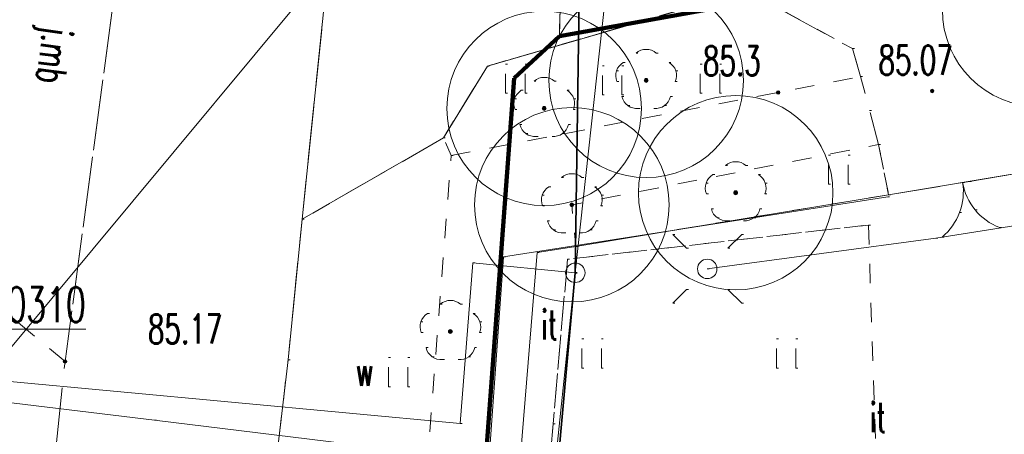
# Model space of a CAD drawing. Extents: x -134780 to 5540120, y 74663 to 5964901.
# Tile 18 of 76: x 5539534 to 5539559, y 5961362 to 5961373. Entities that reach past the tile are written whole.
import ezdxf
from ezdxf.lldxf.tags import DXFTag

# ---------------------------------------------------------------- set-up
doc = ezdxf.new("R2010")
doc.units = 0
doc.header["$MEASUREMENT"] = 0
doc.set_wipeout_variables(frame=1)
doc.linetypes.add('L_0_03', pattern=[1, 0.5, -0.5])
doc.linetypes.add('L_0_06', pattern=[2, 1.5, -0.5])
for name, color, linetype, lineweight in [('0_Nr_Pióra__7', 7, 'Continuous', 13), ('ARCH MAPA RUSINOWO_Nr_Pióra__60', 230, 'Continuous', 211), ('Arch opisy_Nr_Pióra__80', 3, 'Continuous', 211), ('brama_Nr_Pióra__7', 7, 'Continuous', 13), ('drzewo_lisciaste_Nr_Pióra__7', 7, 'Continuous', 13), ('inny_obiekt_zagospodarowania_terenu_Atr17_Nr_Pióra__7', 7, 'Continuous', 13), ('inny_obiekt_zagospodarowania_terenu_Nr_Pióra__7', 7, 'Continuous', 13), ('jezdnia_Atr17_Nr_Pióra__7', 7, 'Continuous', 13), ('jezdnia_Nr_Pióra__7', 7, 'Continuous', 13), ('kraweznik_Nr_Pióra__7', 7, 'Continuous', 13), ('latarnia_Nr_Pióra__7', 7, 'Continuous', 13), ('mapa', 7, 'Continuous', 13), ('ogr_Nr_Pióra__7', 7, 'Continuous', 13), ('ogrodzenie_trwale_Nr_Pióra__7', 7, 'Continuous', 13), ('pikieta_naturalna_Atr2_Nr_Pióra__7', 7, 'Continuous', 13), ('pikieta_naturalna_Nr_Pióra__7', 7, 'Continuous', 13), ('pikieta_sztuczna_Atr2_Nr_Pióra__7', 7, 'Continuous', 13), ('pikieta_sztuczna_Nr_Pióra__7', 7, 'Continuous', 13), ('przepust_Nr_Pióra__7', 7, 'Continuous', 13), ('przewod_elektroenergetyczny_podziemny_Nr_Pióra__7', 7, 'Continuous', 13), ('przewod_telekomunikacyjny_napowietrzny_Nr_Pióra__30', 134, 'Continuous', 35), ('przewod_telekomunikacyjny_podziemny_Nr_Pióra__7', 7, 'Continuous', 13), ('przewod_wodociagowy_Nr_Pióra__7', 7, 'Continuous', 13), ('slup_przewodow_napowietrznych_Nr_Pióra__7', 7, 'Continuous', 13), ('Szczegolowa_osnowa_geodezyjna_pozioma_Atr103_Nr_Pióra__7', 7, 'Continuous', 13), ('trawnik_Nr_Pióra__7', 7, 'Continuous', 13), ('zasuwa_lub_zawor_Atr17_Nr_Pióra__7', 7, 'Continuous', 13), ('zasuwa_lub_zawor_Nr_Pióra__7', 7, 'Continuous', 13)]:
    doc.layers.add(name, color=color, linetype=linetype, lineweight=lineweight)
for name, color, linetype, lineweight, true_color in [('218_kontur_uzytku_gruntowego_Nr_Pióra__3', 7, 'Continuous', 18, 0xff6600), ('219_dzialka_ewidencyjna_Nr_Pióra__96', 7, 'Continuous', 13, 0x00d59f), ('Arch zieleń_Nr_Pióra__4', 7, 'Continuous', 9, 0x029e21)]:
    doc.layers.add(name, color=color, linetype=linetype, lineweight=lineweight, true_color=true_color)
doc.styles.add('GENERATED_STYLE_7', font='Simplex.shx', dxfattribs={"bigfont": 'BIGFONT.SHX'})
tags = doc.linetypes.add('DASH', pattern=[15, 10, -5]).pattern_tags.tags
tags[6:7] = [DXFTag(74, 4), DXFTag(75, 0), DXFTag(340, '0'), DXFTag(46, 0.0), DXFTag(50, 0.0), DXFTag(44, 0.0), DXFTag(45, 0.0)]
tags[4:5] = [DXFTag(74, 4), DXFTag(75, 0), DXFTag(340, '0'), DXFTag(46, 0.0), DXFTag(50, 0.0), DXFTag(44, 0.0), DXFTag(45, 0.0)]
doc.linetypes.add('L_0_15_SHX', pattern='A,0,[2,Rusinowo ZAGOSPODAROWANIE1.Shx,S=7.5,R=0,X=0,Y=0],-7.5,0', length=7.5)
doc.linetypes.add('L_0_B0_SHX', pattern='A,0,[3,Rusinowo ZAGOSPODAROWANIE1.Shx,S=15,R=0,X=0,Y=0],-15,0', length=15)

# ---------------------------------------------------------------- blocks, each defined once
blk = doc.blocks.new('mapa')
at = {"layer": 'drzewo_lisciaste_Nr_Pióra__7', "linetype": 'Continuous'}
for points in [[(5539550.11, 5961371.34, 1), (5539550.11, 5961371.44, 1)], [(5539547.49, 5961370.62, 1), (5539547.49, 5961370.72, 1)], [(5539552.41, 5961368.45, 1), (5539552.41, 5961368.55, 1)], [(5539548.2, 5961368.14, 1), (5539548.2, 5961368.24, 1)], [(5539545.08, 5961364.88, 1), (5539545.08, 5961364.98, 1)]]:
    blk.add_hatch(color=252, dxfattribs=at).paths.add_polyline_path(points, flags=0)
at = {"layer": 'pikieta_naturalna_Nr_Pióra__7', "linetype": 'Continuous'}
blk.add_hatch(color=252, dxfattribs=at).paths.add_polyline_path([(5539553.5, 5961371.035, 1), (5539553.5, 5961371.125, 1)], flags=0)
at = {"layer": 'pikieta_sztuczna_Nr_Pióra__7', "linetype": 'Continuous'}
for points in [[(5539557.46, 5961371.075, 1), (5539557.46, 5961371.165, 1)], [(5539535.18, 5961364.115, 1), (5539535.18, 5961364.205, 1)]]:
    blk.add_hatch(color=252, dxfattribs=at).paths.add_polyline_path(points, flags=0)
at = {"layer": '0_Nr_Pióra__7', "color": 252, "linetype": 'Continuous'}
for p, q in [((5539550.11, 5961372.19), (5539550.16, 5961372.19)), ((5539555.41, 5961372.21), (5539555.46, 5961372.21)), ((5539549.849, 5961372.093), (5539549.899, 5961372.093)), ((5539550.371, 5961372.093), (5539550.421, 5961372.093)), ((5539546.03, 5961371.76), (5539546.08, 5961371.76)), ((5539546.499, 5961371.809), (5539546.549, 5961371.809)), ((5539546.999, 5961371.809), (5539547.049, 5961371.809)), ((5539548.984, 5961371.768), (5539549.034, 5961371.768)), ((5539549.484, 5961371.768), (5539549.534, 5961371.768)), ((5539549.522, 5961371.856), (5539549.572, 5961371.856)), ((5539550.698, 5961371.856), (5539550.748, 5961371.856)), ((5539551.499, 5961371.809), (5539551.549, 5961371.809)), ((5539551.999, 5961371.809), (5539552.049, 5961371.809)), ((5539547.49, 5961371.47), (5539547.54, 5961371.47)), ((5539549.35, 5961371.638), (5539549.4, 5961371.638)), ((5539550.11, 5961371.39), (5539550.16, 5961371.39)), ((5539550.87, 5961371.638), (5539550.92, 5961371.638)), ((5539555.62, 5961371.49), (5539555.67, 5961371.49)), ((5539546.902, 5961371.136), (5539546.952, 5961371.136)), ((5539547.229, 5961371.373), (5539547.279, 5961371.373)), ((5539547.751, 5961371.373), (5539547.801, 5961371.373)), ((5539548.078, 5961371.136), (5539548.128, 5961371.136)), ((5539549.361, 5961371.361), (5539549.411, 5961371.361)), ((5539550.859, 5961371.361), (5539550.909, 5961371.361)), ((5539546.499, 5961371.059), (5539546.549, 5961371.059)), ((5539546.73, 5961370.918), (5539546.78, 5961370.918)), ((5539546.999, 5961371.059), (5539547.049, 5961371.059)), ((5539548.25, 5961370.918), (5539548.3, 5961370.918)), ((5539548.984, 5961371.018), (5539549.034, 5961371.018)), ((5539549.484, 5961371.018), (5539549.534, 5961371.018)), ((5539549.486, 5961370.975), (5539549.536, 5961370.975)), ((5539550.734, 5961370.975), (5539550.784, 5961370.975)), ((5539551.499, 5961371.059), (5539551.549, 5961371.059)), ((5539551.999, 5961371.059), (5539552.049, 5961371.059)), ((5539553.5, 5961371.08), (5539553.55, 5961371.08)), ((5539557.46, 5961371.12), (5539557.51, 5961371.12)), ((5539546.741, 5961370.641), (5539546.791, 5961370.641)), ((5539547.49, 5961370.67), (5539547.54, 5961370.67)), ((5539548.239, 5961370.641), (5539548.289, 5961370.641)), ((5539549.64, 5961370.742), (5539549.69, 5961370.742)), ((5539549.909, 5961370.667), (5539549.959, 5961370.667)), ((5539550.311, 5961370.667), (5539550.361, 5961370.667)), ((5539550.58, 5961370.742), (5539550.63, 5961370.742)), ((5539555.85, 5961370.62), (5539555.9, 5961370.62)), ((5539546.866, 5961370.255), (5539546.916, 5961370.255)), ((5539548.114, 5961370.255), (5539548.164, 5961370.255)), ((5539544.9, 5961369.91), (5539544.95, 5961369.91)), ((5539547.02, 5961370.022), (5539547.07, 5961370.022)), ((5539547.289, 5961369.947), (5539547.339, 5961369.947)), ((5539547.691, 5961369.947), (5539547.741, 5961369.947)), ((5539547.96, 5961370.022), (5539548.01, 5961370.022)), ((5539556.08, 5961369.74), (5539556.13, 5961369.74)), ((5539545.1, 5961369.46), (5539545.15, 5961369.46)), ((5539554.799, 5961369.469), (5539554.849, 5961369.469)), ((5539555.299, 5961369.469), (5539555.349, 5961369.469)), ((5539552.149, 5961369.203), (5539552.199, 5961369.203)), ((5539552.41, 5961369.3), (5539552.46, 5961369.3)), ((5539552.671, 5961369.203), (5539552.721, 5961369.203)), ((5539547.939, 5961368.893), (5539547.989, 5961368.893)), ((5539548.2, 5961368.99), (5539548.25, 5961368.99)), ((5539548.461, 5961368.893), (5539548.511, 5961368.893)), ((5539551.822, 5961368.966), (5539551.872, 5961368.966)), ((5539552.998, 5961368.966), (5539553.048, 5961368.966)), ((5539547.612, 5961368.656), (5539547.662, 5961368.656)), ((5539548.788, 5961368.656), (5539548.838, 5961368.656)), ((5539551.65, 5961368.748), (5539551.7, 5961368.748)), ((5539553.17, 5961368.748), (5539553.22, 5961368.748)), ((5539554.799, 5961368.719), (5539554.849, 5961368.719)), ((5539555.299, 5961368.719), (5539555.349, 5961368.719)), ((5539558.24, 5961368.765), (5539558.29, 5961368.765)), ((5539558.42, 5961368.79), (5539558.47, 5961368.79)), ((5539547.44, 5961368.438), (5539547.49, 5961368.438)), ((5539548.96, 5961368.438), (5539549.01, 5961368.438)), ((5539551.661, 5961368.471), (5539551.711, 5961368.471)), ((5539552.41, 5961368.5), (5539552.46, 5961368.5)), ((5539553.159, 5961368.471), (5539553.209, 5961368.471)), ((5539556.316, 5961368.396), (5539556.366, 5961368.396)), ((5539556.34, 5961368.45), (5539556.39, 5961368.45)), ((5539547.451, 5961368.161), (5539547.501, 5961368.161)), ((5539548.2, 5961368.19), (5539548.25, 5961368.19)), ((5539548.949, 5961368.161), (5539548.999, 5961368.161)), ((5539551.786, 5961368.085), (5539551.836, 5961368.085)), ((5539551.94, 5961367.852), (5539551.99, 5961367.852)), ((5539552.88, 5961367.852), (5539552.93, 5961367.852)), ((5539553.034, 5961368.085), (5539553.084, 5961368.085)), ((5539558.164, 5961367.992), (5539558.214, 5961367.992)), ((5539558.561, 5961368.058), (5539558.611, 5961368.058)), ((5539541.27, 5961367.82), (5539541.32, 5961367.82)), ((5539547.576, 5961367.775), (5539547.626, 5961367.775)), ((5539548.824, 5961367.775), (5539548.874, 5961367.775)), ((5539552.209, 5961367.777), (5539552.259, 5961367.777)), ((5539552.611, 5961367.777), (5539552.661, 5961367.777)), ((5539555.82, 5961367.67), (5539555.87, 5961367.67)), ((5539559.192, 5961367.606), (5539559.242, 5961367.606)), ((5539547.73, 5961367.542), (5539547.78, 5961367.542)), ((5539547.999, 5961367.467), (5539548.049, 5961367.467)), ((5539548.401, 5961367.467), (5539548.451, 5961367.467)), ((5539548.67, 5961367.542), (5539548.72, 5961367.542)), ((5539550.797, 5961367.424), (5539550.847, 5961367.424)), ((5539552.564, 5961367.424), (5539552.614, 5961367.424)), ((5539557.713, 5961367.361), (5539557.763, 5961367.361)), ((5539548.3, 5961367.12), (5539548.35, 5961367.12)), ((5539557.55, 5961367.33), (5539557.6, 5961367.33)), ((5539546.446, 5961366.851), (5539546.496, 5961366.851)), ((5539547.31, 5961366.96), (5539547.36, 5961366.96)), ((5539551.15, 5961367.071), (5539551.2, 5961367.071)), ((5539552.211, 5961367.071), (5539552.261, 5961367.071)), ((5539545.66, 5961366.7), (5539545.71, 5961366.7)), ((5539548.09, 5961366.79), (5539548.14, 5961366.79)), ((5539548.29, 5961366.44), (5539548.34, 5961366.44)), ((5539551.68, 5961366.54), (5539551.73, 5961366.54)), ((5539551.68, 5961366.54), (5539551.73, 5961366.54)), ((5539551.68, 5961366.54), (5539551.73, 5961366.54)), ((5539551.15, 5961366.01), (5539551.2, 5961366.01)), ((5539552.211, 5961366.01), (5539552.261, 5961366.01)), ((5539544.819, 5961365.633), (5539544.869, 5961365.633)), ((5539545.08, 5961365.73), (5539545.13, 5961365.73)), ((5539545.341, 5961365.633), (5539545.391, 5961365.633)), ((5539550.797, 5961365.657), (5539550.847, 5961365.657)), ((5539552.564, 5961365.657), (5539552.614, 5961365.657)), ((5539544.492, 5961365.396), (5539544.542, 5961365.396)), ((5539545.668, 5961365.396), (5539545.718, 5961365.396)), ((5539544.32, 5961365.178), (5539544.37, 5961365.178)), ((5539545.84, 5961365.178), (5539545.89, 5961365.178)), ((5539544.331, 5961364.901), (5539544.381, 5961364.901)), ((5539545.08, 5961364.93), (5539545.13, 5961364.93)), ((5539545.829, 5961364.901), (5539545.879, 5961364.901)), ((5539548.459, 5961364.739), (5539548.509, 5961364.739)), ((5539548.959, 5961364.739), (5539549.009, 5961364.739)), ((5539553.459, 5961364.739), (5539553.509, 5961364.739)), ((5539553.959, 5961364.739), (5539554.009, 5961364.739)), ((5539544.456, 5961364.515), (5539544.506, 5961364.515)), ((5539545.704, 5961364.515), (5539545.754, 5961364.515)), ((5539535.18, 5961364.16), (5539535.23, 5961364.16)), ((5539535.18, 5961364.16), (5539535.23, 5961364.16)), ((5539540.91, 5961364.2), (5539540.96, 5961364.2)), ((5539543.489, 5961364.259), (5539543.539, 5961364.259)), ((5539543.989, 5961364.259), (5539544.039, 5961364.259)), ((5539544.61, 5961364.282), (5539544.66, 5961364.282)), ((5539544.879, 5961364.207), (5539544.929, 5961364.207)), ((5539545.281, 5961364.207), (5539545.331, 5961364.207)), ((5539545.55, 5961364.282), (5539545.6, 5961364.282)), ((5539548.459, 5961363.989), (5539548.509, 5961363.989)), ((5539548.959, 5961363.989), (5539549.009, 5961363.989)), ((5539553.459, 5961363.989), (5539553.509, 5961363.989)), ((5539553.959, 5961363.989), (5539554.009, 5961363.989)), ((5539543.489, 5961363.509), (5539543.539, 5961363.509)), ((5539543.989, 5961363.509), (5539544.039, 5961363.509)), ((5539537.48, 5961362.65), (5539537.53, 5961362.65)), ((5539545.33, 5961362.56), (5539545.38, 5961362.56)), ((5539547.72, 5961362.55), (5539547.77, 5961362.55))]:
    blk.add_line(p, q, dxfattribs=at)
at = {"layer": '218_kontur_uzytku_gruntowego_Nr_Pióra__3', "color": 252, "linetype": 'L_0_03', "flags": 128}
for points in [[(5539547.88, 5961372.53), (5539548.23, 5961387.22)], [(5539548.23, 5961387.22), (5539547.88, 5961372.53)], [(5539577.42, 5961377.86), (5539547.88, 5961372.53)], [(5539547.88, 5961372.53), (5539577.42, 5961377.86)], [(5539546.72, 5961371.45), (5539547.88, 5961372.53)], [(5539547.88, 5961372.53), (5539546.72, 5961371.45)], [(5539542.34, 5961312.72), (5539546.72, 5961371.45)], [(5539546.72, 5961371.45), (5539542.34, 5961312.72)]]:
    blk.add_lwpolyline(points, dxfattribs=at)
at = {"layer": '219_dzialka_ewidencyjna_Nr_Pióra__96', "color": 252, "linetype": 'Continuous', "flags": 128}
for points in [[(5539548.23, 5961387.22), (5539547.88, 5961372.53)], [(5539547.88, 5961372.53), (5539577.42, 5961377.86)], [(5539546.72, 5961371.45), (5539547.88, 5961372.53)], [(5539546.72, 5961371.45), (5539542.34, 5961312.72)]]:
    blk.add_lwpolyline(points, dxfattribs=at)
at = {"layer": 'ARCH MAPA RUSINOWO_Nr_Pióra__60', "linetype": 'Continuous', "lineweight": 20, "flags": 128}
for points in [[(5539639.57, 5961398.458), (5539548.23, 5961387.22), (5539547.88, 5961372.53)], [(5539547.88, 5961372.53), (5539639.57, 5961389.074)], [(5539546.72, 5961371.45), (5539547.88, 5961372.53)], [(5539540.938, 5961293.994), (5539546.72, 5961371.45)]]:
    blk.add_lwpolyline(points, dxfattribs=at)
at = {"layer": 'Arch opisy_Nr_Pióra__80', "linetype": 'DASH', "ltscale": 0.2}
for p, q in [((5539577.42, 5961377.86), (5539547.88, 5961372.53)), ((5539547.88, 5961372.53), (5539546.72, 5961371.45)), ((5539546.72, 5961371.45), (5539545.166, 5961350.615))]:
    blk.add_line(p, q, dxfattribs=at)
at = {"layer": 'Arch zieleń_Nr_Pióra__4', "color": 252, "linetype": 'Continuous'}
for centre in [(5539560.22, 5961373.21), (5539550.11, 5961371.39), (5539547.49, 5961370.67), (5539552.41, 5961368.5), (5539548.2, 5961368.19)]:
    blk.add_circle(centre, 2.5, dxfattribs=at)
at = {"layer": 'brama_Nr_Pióra__7', "color": 252, "linetype": 'Continuous'}
blk.add_line((5539560.14, 5961369.08), (5539556.34, 5961368.45), dxfattribs=at)
for centre, start, end in [((5539556.76, 5961368.52), 309.3916, 9.41), ((5539556.76, 5961368.52), 309.413, 9.413), ((5539559.72, 5961369.01), 189.41, 249.4284), ((5539559.72, 5961369.01), 189.413, 249.413)]:
    blk.add_arc(centre, 1.5, start, end, dxfattribs=at)
at = {"layer": 'drzewo_lisciaste_Nr_Pióra__7', "color": 252, "linetype": 'Continuous'}
for centre in [(5539550.11, 5961371.39), (5539547.49, 5961370.67), (5539552.41, 5961368.5), (5539548.2, 5961368.19), (5539545.08, 5961364.93)]:
    blk.add_circle(centre, 0.05, dxfattribs=at)
for centre, start, end in [((5539550.11, 5961371.79), 49.272, 130.728), ((5539549.73, 5961371.514), 121.308, 202.548), ((5539550.49, 5961371.514), 337.452, 58.692), ((5539547.49, 5961371.07), 49.272, 130.728), ((5539547.11, 5961370.794), 121.308, 202.548), ((5539547.87, 5961370.794), 337.452, 58.692), ((5539549.875, 5961371.066), 193.221, 274.871), ((5539550.345, 5961371.066), 265.129, 346.779), ((5539547.255, 5961370.346), 193.221, 274.871), ((5539547.725, 5961370.346), 265.129, 346.779), ((5539552.41, 5961368.9), 49.272, 130.728), ((5539548.2, 5961368.59), 49.272, 130.728), ((5539552.03, 5961368.624), 121.308, 202.548), ((5539552.79, 5961368.624), 337.452, 58.692), ((5539547.82, 5961368.314), 121.308, 202.548), ((5539548.58, 5961368.314), 337.452, 58.692), ((5539552.175, 5961368.176), 193.221, 274.871), ((5539552.645, 5961368.176), 265.129, 346.779), ((5539547.965, 5961367.866), 193.221, 274.871), ((5539548.435, 5961367.866), 265.129, 346.779), ((5539545.08, 5961365.33), 49.272, 130.728), ((5539544.7, 5961365.054), 121.308, 202.548), ((5539545.46, 5961365.054), 337.452, 58.692), ((5539544.845, 5961364.606), 193.221, 274.871), ((5539545.315, 5961364.606), 265.129, 346.779)]:
    blk.add_arc(centre, 0.4, start, end, dxfattribs=at)
at = {"layer": 'inny_obiekt_zagospodarowania_terenu_Nr_Pióra__7', "color": 252, "linetype": 'L_0_03', "flags": 128}
for points in [[(5539555.82, 5961367.67), (5539556.31, 5961352.74), (5539546.86, 5961352.39)], [(5539546.86, 5961352.39), (5539547.72, 5961362.55), (5539548.09, 5961366.79), (5539555.82, 5961367.67)]]:
    blk.add_lwpolyline(points, dxfattribs=at)
at = {"layer": 'jezdnia_Nr_Pióra__7', "color": 252, "linetype": 'L_0_06', "flags": 128}
for points in [[(5539999.19, 5964053.31), (5539991.4, 5964036.09), (5539985.21, 5964021.52), (5539975.15, 5963999.09), (5539963.72, 5963973.54), (5539961.98, 5963968.75), (5539956.08, 5963955.73), (5539947.38, 5963936.49), (5539939.62, 5963919.19), (5539930.06, 5963897.79), (5539920.31, 5963876.54), (5539903.27, 5963837.86), (5539901.32, 5963833.51), (5539898.81, 5963827.49), (5539896.38, 5963822.74), (5539891.05, 5963810.65), (5539884.46, 5963795.38), (5539879.24, 5963784.04), (5539871.67, 5963766.78), (5539869.54, 5963762.15), (5539865.51, 5963752.98), (5539859.36, 5963738.99), (5539856.4, 5963732.39), (5539854.67, 5963728.64), (5539856.25, 5963726.46), (5539855.31, 5963723.82), (5539852.26, 5963722.8), (5539847.97, 5963713.08), (5539843.21, 5963702.63), (5539842.06, 5963699.94), (5539838.81, 5963692.26), (5539830.85, 5963674.75), (5539820.19, 5963650.25), (5539818.12, 5963645), (5539817.74, 5963644.17), (5539813.54, 5963634.91), (5539809.4, 5963625.25), (5539801.48, 5963607.21), (5539796.69, 5963596.22), (5539791.48, 5963584.65), (5539782.46, 5963564.38), (5539776.09, 5963550.38), (5539769.11, 5963534.41), (5539763.64, 5963521.88), (5539760.52, 5963514.45), (5539753.01, 5963497.63), (5539748.15, 5963485.56), (5539744.94, 5963478.74), (5539740.22, 5963467.61), (5539735.82, 5963457.6), (5539732.58, 5963450.39), (5539727.25, 5963438.79), (5539724.39, 5963432.73), (5539716.03, 5963414.3), (5539709.62, 5963400.54), (5539703.42, 5963385.05), (5539701.46, 5963380.57), (5539695.42, 5963366.72), (5539689.15, 5963352.67), (5539688.11, 5963350.1), (5539684.73, 5963339.99), (5539681.36, 5963330.34), (5539680.5, 5963326.14), (5539679.08, 5963319.62), (5539678.47, 5963316.61), (5539677.98, 5963313.11), (5539676.59, 5963303.09), (5539675.35, 5963288.33), (5539673.35, 5963267.43), (5539671.97, 5963251.87), (5539670.51, 5963234.06), (5539668.84, 5963214.13), (5539667.88, 5963200.98), (5539667.53, 5963194.67), (5539666.69, 5963184.86), (5539666.11, 5963179.46), (5539664.94, 5963163.04), (5539664.51, 5963157.02), (5539664.04, 5963150.56), (5539662.86, 5963137.1), (5539661.91, 5963127.16), (5539661.34, 5963120.88), (5539661.2, 5963118.65), (5539659.55, 5963099.34), (5539658.06, 5963083.09), (5539656.64, 5963068), (5539654.29, 5963042.14), (5539652.97, 5963027.01), (5539652.25, 5963017.91), (5539651.48, 5963008.58), (5539650.21, 5962992.97), (5539648.82, 5962975.89), (5539647.98, 5962965.04), (5539646.76, 5962949.75), (5539645.49, 5962932.14), (5539644.87, 5962923.63), (5539645.84, 5962923.11), (5539647.68, 5962922.13), (5539647.55, 5962919.07), (5539644.47, 5962918.4), (5539642.94, 5962899.28), (5539642.02, 5962889.07), (5539640.93, 5962876.44), (5539642.02, 5962875.63), (5539645, 5962873.39), (5539644.63, 5962869.5), (5539641.41, 5962867.62), (5539640.25, 5962866.94), (5539639.8, 5962857.94), (5539638.77, 5962846.36), (5539637.95, 5962835.55), (5539637.69, 5962832.2), (5539637.38, 5962828.5), (5539636.17, 5962814.32), (5539634.91, 5962799.54), (5539633.21, 5962781), (5539630.37, 5962749.59), (5539628.55, 5962722.93), (5539626.25, 5962693.47), (5539622.63, 5962652.94), (5539620.37, 5962627.27), (5539619.98, 5962622.72), (5539619.98, 5962620.95), (5539619.46, 5962593.63), (5539618.69, 5962556.23), (5539617.78, 5962510.64), (5539617.66, 5962504.99), (5539617.01, 5962480.12), (5539616.82, 5962472.08), (5539616.86, 5962468.95), (5539616.67, 5962450.69), (5539616.33, 5962425), (5539615.82, 5962413.3), (5539615.8, 5962412.88), (5539615.04, 5962374.96), (5539615.06, 5962373.62), (5539614.97, 5962366.26), (5539614.98, 5962364.85), (5539614.54, 5962355.35), (5539614.4, 5962348.56), (5539613.81, 5962315.21), (5539613.29, 5962293.68), (5539612.82, 5962271.93), (5539612.82, 5962264.02), (5539612.2, 5962252.41), (5539611.87, 5962241.47), (5539611.13, 5962227.26), (5539610.59, 5962211.86), (5539610.16, 5962190.12), (5539609.88, 5962177.45), (5539608.73, 5962139), (5539607.99, 5962113.02), (5539607.43, 5962101.13), (5539605.51, 5962037.8), (5539603.67, 5961987.54), (5539603.13, 5961971.65), (5539601.74, 5961927.82), (5539600.75, 5961891.97), (5539599.97, 5961870.17), (5539598.76, 5961839.92), (5539598.25, 5961828.24), (5539598.07, 5961820.47), (5539597.75, 5961800.23), (5539597.38, 5961791.21), (5539596.52, 5961773.26), (5539595.92, 5961755.39), (5539595.12, 5961734.22), (5539593.97, 5961715.32), (5539593.15, 5961698.69), (5539591, 5961684.87), (5539587.75, 5961662.9), (5539584.56, 5961641.94), (5539582.66, 5961629.76), (5539580.71, 5961616.26), (5539578.44, 5961601.28), (5539576.6, 5961589.3), (5539574.91, 5961578.9), (5539573.19, 5961567.83), (5539571.22, 5961555.24), (5539569.88, 5961547.35), (5539568.84, 5961540.66), (5539566.54, 5961524.91), (5539564.36, 5961510.54), (5539562.76, 5961500.34), (5539561.43, 5961491.98), (5539559.03, 5961478.06), (5539556.81, 5961464.91), (5539554.95, 5961453.18), (5539554.14, 5961447.63), (5539551.22, 5961433.18), (5539550.22, 5961425.23), (5539547.33, 5961407.23), (5539544.97, 5961391.79), (5539543.29, 5961381.17), (5539542.51, 5961379.21), (5539542.32, 5961378), (5539541.27, 5961367.82), (5539540.91, 5961364.2), (5539539.27, 5961350.25), (5539537.78, 5961334.89), (5539537.08, 5961322.75), (5539536.89, 5961318.2), (5539536.62, 5961311.58), (5539536.36, 5961303.63), (5539536.1, 5961297.03), (5539535.77, 5961288.6), (5539535.43, 5961273.08), (5539535.1, 5961256.9), (5539534.99, 5961242.98), (5539534.93, 5961227.39), (5539534.64, 5961223.09), (5539535.09, 5961219.59), (5539536.43, 5961215.63), (5539539.17, 5961211.64), (5539542.98, 5961209.08), (5539524.13, 5961213.68), (5539525.21, 5961214.75), (5539526.28, 5961216.3), (5539527.29, 5961219.19), (5539528.2, 5961223.48), (5539528.64, 5961231.21), (5539528.81, 5961241.22), (5539529.12, 5961251.99), (5539529.26, 5961264.73), (5539529.86, 5961279.51), (5539530.43, 5961293.38), (5539531.2, 5961309.49), (5539531.74, 5961322.55), (5539532.3, 5961332.49), (5539532.4, 5961334.04), (5539532.42, 5961334.45), (5539533.38, 5961343.25), (5539534.51, 5961357.7), (5539535.18, 5961364.16), (5539537.17, 5961379.01), (5539537.95, 5961380.97), (5539539.63, 5961391.59), (5539541.99, 5961407.03), (5539544.88, 5961425.03), (5539545.88, 5961432.98), (5539548.8, 5961447.43), (5539549.61, 5961452.98), (5539551.47, 5961464.71), (5539553.69, 5961477.86), (5539556.09, 5961491.78), (5539557.42, 5961500.14), (5539559.02, 5961510.34), (5539561.2, 5961524.71), (5539563.5, 5961540.46), (5539565.88, 5961555.04), (5539567.85, 5961567.63), (5539569.57, 5961578.7), (5539571.26, 5961589.1), (5539573.1, 5961601.08), (5539575.37, 5961616.06), (5539577.32, 5961629.56), (5539579.33, 5961642.76), (5539581.48, 5961654.8), (5539582.75, 5961663.42), (5539584.59, 5961675.5), (5539585.75, 5961684.86), (5539587.43, 5961695.68), (5539588.08, 5961706.5), (5539588.95, 5961719.01), (5539589.82, 5961734.87), (5539590.45, 5961746.61), (5539590.86, 5961759.2), (5539591.28, 5961773.17), (5539592.04, 5961791.01), (5539592.41, 5961800.03), (5539593.52, 5961828.43), (5539593.62, 5961830.97), (5539595.96, 5961905.48), (5539597.17, 5961946.83), (5539597.6, 5961961.18), (5539599.55, 5962016.47), (5539600.83, 5962051.67), (5539602.01, 5962087.06), (5539602.89, 5962113.28), (5539603.03, 5962117.47), (5539603.64, 5962135.89), (5539604.86, 5962168.07), (5539605.44, 5962192.76), (5539606.36, 5962223.32), (5539603.76, 5962226.11), (5539603.82, 5962229.23), (5539606.38, 5962231.43), (5539607.32, 5962268.22), (5539607.71, 5962300.61), (5539608.16, 5962309.36), (5539608.51, 5962325.2), (5539608.56, 5962341.64), (5539608.78, 5962355.36), (5539608.88, 5962366.71), (5539609.21, 5962379.86), (5539609.71, 5962391.99), (5539609.84, 5962395.1), (5539610.14, 5962402.53), (5539610.53, 5962412.34), (5539611.16, 5962427.84), (5539611.28, 5962430.37), (5539611.63, 5962449.19), (5539612.06, 5962467.48), (5539612.03, 5962471.44), (5539612.07, 5962474.94), (5539612.26, 5962484.89), (5539612.63, 5962508.44), (5539612.86, 5962529.86), (5539613.15, 5962545.98), (5539613.45, 5962560.19), (5539613.67, 5962582.2), (5539614.4, 5962604.54), (5539614.71, 5962613.18), (5539614.92, 5962618.87), (5539614.88, 5962623.63), (5539615.91, 5962635.28), (5539618.32, 5962660.86), (5539619.97, 5962679.79), (5539621.51, 5962698.1), (5539623.47, 5962721.34), (5539625.37, 5962745.18), (5539627.12, 5962765.7), (5539628.53, 5962783.51), (5539629.56, 5962799.78), (5539629.57, 5962799.99), (5539630.48, 5962809.17), (5539631.4, 5962821.12), (5539632.3, 5962831.67), (5539632.73, 5962837.6), (5539634.04, 5962852.18), (5539635.34, 5962866.81), (5539636.58, 5962882.59), (5539637.28, 5962892.52), (5539638.14, 5962904.78), (5539639.26, 5962919.01), (5539640.86, 5962936.84), (5539641.66, 5962946.87), (5539642.62, 5962958.94), (5539643.04, 5962964.94), (5539643.18, 5962966.89), (5539643.34, 5962969), (5539644.31, 5962981.48), (5539645.01, 5962990.8), (5539645.68, 5963000.69), (5539646.9, 5963014.98), (5539648.03, 5963027.29), (5539648.92, 5963036.71), (5539646.86, 5963037.79), (5539647.14, 5963040.41), (5539649.38, 5963042.48), (5539649.63, 5963044.9), (5539650.22, 5963052.15), (5539651.02, 5963061.14), (5539652.33, 5963075.78), (5539654.4, 5963097.65), (5539656.29, 5963117.03), (5539656.3, 5963117.21), (5539656.48, 5963119.91), (5539656.92, 5963124.16), (5539658.36, 5963142.28), (5539659.35, 5963154.7), (5539660.55, 5963169.42), (5539661.84, 5963185.35), (5539661.99, 5963188.43), (5539663.61, 5963209.46), (5539665.47, 5963231.62), (5539665.98, 5963238.16), (5539666.31, 5963242.3), (5539667.18, 5963253.02), (5539668.61, 5963272.41), (5539670.58, 5963291.13), (5539671.7, 5963302.83), (5539672.44, 5963312), (5539674, 5963321.6), (5539674.75, 5963327.04), (5539677.83, 5963336.46), (5539682.92, 5963352.13), (5539685.21, 5963357.46), (5539691.23, 5963370.66), (5539698.53, 5963387.15), (5539706.16, 5963405.16), (5539711.04, 5963416.2), (5539719.53, 5963435.56), (5539726.32, 5963450.92), (5539730.49, 5963459.62), (5539729.46, 5963460.5), (5539726.85, 5963462.75), (5539728.12, 5963465.03), (5539732.65, 5963464.18), (5539739.21, 5963478.94), (5539745.34, 5963492.88), (5539751.72, 5963507.82), (5539761.89, 5963531.36), (5539767.85, 5963544.96), (5539774.64, 5963560.41), (5539785.36, 5963584.6), (5539791.33, 5963597.77), (5539796.6, 5963609.81), (5539801.71, 5963620.73), (5539807.63, 5963633.86), (5539812.07, 5963643.83), (5539814.49, 5963649.49), (5539820.55, 5963664.51), (5539829.37, 5963684.17), (5539835.32, 5963697.34), (5539841.7, 5963712.35), (5539851.51, 5963734.84), (5539859.62, 5963753.24), (5539862.75, 5963760.3), (5539868.49, 5963772.85), (5539874.07, 5963785.51), (5539885.48, 5963811.53), (5539890.69, 5963822.99), (5539902.79, 5963850.69), (5539914.42, 5963876.69), (5539927.25, 5963906.05), (5539939.75, 5963934.39), (5539955.58, 5963969.68), (5539962.55, 5963985.75), (5539970.74, 5964003.81), (5539976.48, 5964016.76), (5539982.22, 5964030.49), (5539989.73, 5964047.66), (5539996.62, 5964063.71), (5540000.15, 5964071.29), (5540001.29, 5964074.34), (5540002.69, 5964079.22), (5540003.51, 5964082.43), (5540004.82, 5964088.93), (5540005.22, 5964093.93), (5540004.82, 5964101.33), (5540001.28, 5964112.1), (5539999.1, 5964119.4), (5539993.61, 5964136.39), (5539987.93, 5964153.94), (5539982.13, 5964171.54), (5539977.33, 5964185.85), (5539971.4, 5964204.13), (5539964.98, 5964224.67), (5539961.25, 5964236.68), (5539957.86, 5964237.39), (5539957.33, 5964239.56), (5539958.1, 5964240.58), (5539959.32, 5964242.2), (5539956.21, 5964250.42), (5539953.05, 5964258.64), (5539948.96, 5964272.11), (5539942.69, 5964290.95), (5539935.21, 5964312.48), (5539924.31, 5964344.28), (5539915.41, 5964370.77), (5539901.8, 5964411.92), (5539893.09, 5964437.67), (5539878.77, 5964480.45), (5539876.63, 5964486.73), (5539861.55, 5964530.96), (5539850.12, 5964565.1), (5539838.7, 5964599.08), (5539828.35, 5964630.27), (5539817.98, 5964661.06), (5539806.29, 5964695.17), (5539794.49, 5964730.48), (5539784.91, 5964759.72), (5539775.16, 5964788.39), (5539769.4, 5964806.18), (5539761.23, 5964831.19), (5539753.15, 5964854.82), (5539744.66, 5964880.08), (5539737.53, 5964901.11), (5539742.85, 5964897.99), (5539750.92, 5964874.14), (5539760.85, 5964844.49), (5539773.46, 5964806.55), (5539784.44, 5964773.73), (5539798.25, 5964732.41), (5539814.99, 5964682.13), (5539823.43, 5964657.54), (5539832.21, 5964631.22), (5539838.15, 5964613.39), (5539840.06, 5964608), (5539848.02, 5964584.23), (5539859.71, 5964549.41), (5539869.79, 5964519.34), (5539882.17, 5964482.5), (5539891.23, 5964455.81), (5539901.89, 5964424.74), (5539906.75, 5964409.56), (5539908.46, 5964404.8), (5539920.27, 5964368.88), (5539929.23, 5964342.65), (5539935.96, 5964322.91), (5539939.52, 5964312.73), (5539943.21, 5964301.93), (5539949.5, 5964283.62), (5539956.13, 5964263.72), (5539962.32, 5964245.56), (5539964.94, 5964238.1), (5539970.48, 5964221.34), (5539974.17, 5964210.34), (5539979.83, 5964193.66), (5539983.29, 5964183.45), (5539985.07, 5964178.71), (5539986.99, 5964173.31), (5539992.74, 5964155.61), (5539999.27, 5964136.08), (5540001.61, 5964129.29), (5540003.83, 5964121.6), (5540008.46, 5964106.51), (5540010.46, 5964093.74), (5540009.71, 5964089.12), (5540008.7, 5964082.56), (5540007.03, 5964076.28), (5540005.63, 5964071.74), (5540005.15, 5964070.17), (5540001.27, 5964060.28)], [(5539544.69, 5961378.1), (5539545.9, 5961378.28), (5539556.8, 5961380.23), (5539569.38, 5961382.62), (5539578.17, 5961384.3), (5539593.82, 5961387.17), (5539612.46, 5961390.54), (5539620.72, 5961391.88), (5539625.3, 5961392.75), (5539628.88, 5961393.36), (5539635.21, 5961394.43), (5539636.06, 5961391.13), (5539630.51, 5961387.77), (5539622.48, 5961386.14), (5539621.59, 5961385.94), (5539611.5, 5961384.04), (5539601.19, 5961382.2), (5539600.39, 5961379.94), (5539600.421, 5961375.87), (5539597.08, 5961375.38), (5539596.78, 5961379.29), (5539596.74, 5961379.47), (5539595.9, 5961380.82), (5539594.82, 5961381.1), (5539584.45, 5961379.33), (5539577.08, 5961377.89), (5539569.92, 5961376.56), (5539560.38, 5961374.69), (5539552.68, 5961373.7), (5539546.03, 5961371.76), (5539544.9, 5961369.91), (5539541.27, 5961367.82), (5539542.32, 5961378), (5539542.51, 5961379.21)], [(5539537.17, 5961379.01), (5539535.18, 5961364.16), (5539531.29, 5961367.39), (5539533.72, 5961377.16)], [(5539559.58, 5961372.51), (5539559.9, 5961370.61), (5539560.14, 5961369.08), (5539558.42, 5961368.79), (5539556.34, 5961368.45), (5539556.08, 5961369.74), (5539555.85, 5961370.62), (5539555.62, 5961371.49), (5539555.41, 5961372.21), (5539552.68, 5961373.7), (5539560.38, 5961374.69)]]:
    blk.add_lwpolyline(points, close=True, dxfattribs=at)
at = {"layer": 'kraweznik_Nr_Pióra__7', "color": 252, "linetype": 'Continuous', "flags": 128}
for points in [[(5539535.43, 5961273.08), (5539535.77, 5961288.6), (5539535.88, 5961291.71), (5539536.1, 5961297.03), (5539536.36, 5961303.63), (5539536.62, 5961311.58), (5539536.89, 5961318.2), (5539537.08, 5961322.75), (5539537.78, 5961334.89), (5539539.27, 5961350.25), (5539540.91, 5961364.2), (5539541.27, 5961367.82), (5539542.32, 5961378), (5539542.51, 5961379.21), (5539543.29, 5961381.17), (5539544.97, 5961391.79), (5539547.33, 5961407.23), (5539550.22, 5961425.23)], [(5539552.68, 5961373.7), (5539546.03, 5961371.76), (5539544.9, 5961369.91), (5539541.27, 5961367.82)]]:
    blk.add_lwpolyline(points, dxfattribs=at)
at = {"layer": 'latarnia_Nr_Pióra__7', "color": 252, "linetype": 'Continuous', "flags": 128}
for points in [[(5539551.15, 5961367.071), (5539550.797, 5961367.424)], [(5539552.211, 5961367.071), (5539552.564, 5961367.424)], [(5539551.15, 5961366.01), (5539550.797, 5961365.657)], [(5539552.211, 5961366.01), (5539552.564, 5961365.657)]]:
    blk.add_lwpolyline(points, dxfattribs=at)
at = {"layer": 'latarnia_Nr_Pióra__7', "color": 252, "linetype": 'Continuous'}
blk.add_circle((5539551.68, 5961366.54), 0.25, dxfattribs=at)
at = {"layer": 'ogr_Nr_Pióra__7', "color": 252, "linetype": 'L_0_15_SHX', "flags": 128}
blk.add_lwpolyline([(5539542.939, 5961317.689), (5539546.446, 5961366.851), (5539556.316, 5961368.396)], dxfattribs=at)
at = {"layer": 'ogr_Nr_Pióra__7', "color": 252, "linetype": 'Continuous', "flags": 128}
blk.add_lwpolyline([(5539542.939, 5961317.689), (5539546.446, 5961366.851), (5539556.316, 5961368.396)], dxfattribs=at)
at = {"layer": 'ogrodzenie_trwale_Nr_Pióra__7', "color": 252, "linetype": 'L_0_15_SHX', "flags": 128}
blk.add_lwpolyline([(5539556.34, 5961368.45), (5539548.3, 5961367.12), (5539547.31, 5961366.96), (5539546.5, 5961357), (5539545.03, 5961341.31), (5539542.94, 5961317.7)], dxfattribs=at)
at = {"layer": 'ogrodzenie_trwale_Nr_Pióra__7', "color": 252, "linetype": 'Continuous', "flags": 128}
blk.add_lwpolyline([(5539556.34, 5961368.45), (5539548.3, 5961367.12), (5539547.31, 5961366.96), (5539546.5, 5961357), (5539545.03, 5961341.31), (5539542.94, 5961317.7)], dxfattribs=at)
at = {"layer": 'pikieta_naturalna_Nr_Pióra__7', "color": 252, "linetype": 'Continuous'}
blk.add_circle((5539553.5, 5961371.08), 0.045, dxfattribs=at)
at = {"layer": 'pikieta_sztuczna_Nr_Pióra__7', "color": 252, "linetype": 'Continuous'}
for centre in [(5539557.46, 5961371.12), (5539535.18, 5961364.16)]:
    blk.add_circle(centre, 0.045, dxfattribs=at)
at = {"layer": 'przepust_Nr_Pióra__7', "color": 252, "linetype": 'Continuous', "flags": 128}
blk.add_lwpolyline([(5539531.69, 5961362), (5539546.35, 5961379.64)], dxfattribs=at)
at = {"layer": 'przewod_elektroenergetyczny_podziemny_Nr_Pióra__7', "color": 252, "linetype": 'Continuous', "flags": 128}
blk.add_lwpolyline([(5539551.68, 5961366.54), (5539557.55, 5961367.33), (5539567.62, 5961368.93), (5539570.22, 5961369.47), (5539570.01, 5961361.53), (5539569.42, 5961351.65)], dxfattribs=at)
at = {"layer": 'przewod_telekomunikacyjny_napowietrzny_Nr_Pióra__30', "color": 252, "linetype": 'L_0_B0_SHX'}
for p, q in [((5539548.29, 5961366.44), (5539548.58, 5961387.11)), ((5539543.87, 5961317.85), (5539548.29, 5961366.44))]:
    blk.add_line(p, q, dxfattribs=at)
at = {"layer": 'przewod_telekomunikacyjny_napowietrzny_Nr_Pióra__30', "color": 252, "linetype": 'Continuous'}
for p, q in [((5539548.29, 5961366.44), (5539548.58, 5961387.11)), ((5539543.87, 5961317.85), (5539548.29, 5961366.44)), ((5539548.29, 5961366.44), (5539548.34, 5961366.44)), ((5539548.29, 5961366.44), (5539548.34, 5961366.44))]:
    blk.add_line(p, q, dxfattribs=at)
at = {"layer": 'przewod_telekomunikacyjny_podziemny_Nr_Pióra__7', "color": 252, "linetype": 'Continuous', "flags": 128}
for points in [[(5539548.29, 5961366.44), (5539549.81, 5961380.38)], [(5539527.71, 5961362.76), (5539529.14, 5961362.93), (5539533.58, 5961363.66), (5539545.33, 5961362.56), (5539545.66, 5961366.7), (5539548.29, 5961366.44)], [(5539548.29, 5961366.44), (5539546.97, 5961353.78), (5539548.39, 5961352.95), (5539547.3, 5961334.1), (5539546.44, 5961324.09), (5539546.03, 5961319.23), (5539545.16, 5961307.39), (5539543.63, 5961298.78), (5539542.43, 5961285.68), (5539541.19, 5961274.63), (5539542.24, 5961272.57), (5539543.69, 5961271.2), (5539543.59, 5961269.14), (5539542.78, 5961266.35), (5539543.3, 5961257.92), (5539546.06, 5961248.87), (5539545.22, 5961248.17)]]:
    blk.add_lwpolyline(points, dxfattribs=at)
at = {"layer": 'przewod_wodociagowy_Nr_Pióra__7', "color": 252, "linetype": 'Continuous', "flags": 128}
blk.add_lwpolyline([(5539523.52, 5961364.08), (5539529.06, 5961363.67), (5539537.48, 5961362.65), (5539542.79, 5961362), (5539541.4, 5961352.89), (5539540.33, 5961338.95), (5539539.17, 5961326.33), (5539538.66, 5961318.45), (5539538.17, 5961311.01), (5539537.08, 5961296.32), (5539536.47, 5961285.85), (5539535.85, 5961268.98), (5539549.29, 5961271.29), (5539573.3, 5961275.34), (5539588.62, 5961277.8), (5539602.17, 5961279.36), (5539616.59, 5961280.91), (5539615.83, 5961257.35), (5539615.32, 5961242.06)], dxfattribs=at)
at = {"layer": 'slup_przewodow_napowietrznych_Nr_Pióra__7', "color": 252, "linetype": 'Continuous'}
for centre in [(5539548.29, 5961366.44), (5539551.68, 5961366.54)]:
    blk.add_circle(centre, 0.25, dxfattribs=at)
at = {"layer": 'trawnik_Nr_Pióra__7', "color": 252, "linetype": 'L_0_03', "flags": 128}
for points in [[(5539546.03, 5961371.76), (5539552.68, 5961373.7), (5539555.41, 5961372.21), (5539555.62, 5961371.49), (5539545.1, 5961369.46), (5539544.9, 5961369.91)], [(5539539.27, 5961350.25), (5539540.91, 5961364.2), (5539541.27, 5961367.82), (5539544.9, 5961369.91), (5539545.1, 5961369.46), (5539543.99, 5961355.05), (5539543.24, 5961344.35), (5539542.58, 5961334.77), (5539541.61, 5961324.19), (5539540.71, 5961316.91), (5539539.76, 5961317.09), (5539538.61, 5961317.26), (5539537.78, 5961317.62), (5539536.89, 5961318.2), (5539537.08, 5961322.75), (5539537.78, 5961334.89)], [(5539556.34, 5961368.45), (5539548.3, 5961367.12), (5539548.2, 5961368.19), (5539556.08, 5961369.74)], [(5539555.82, 5961367.67), (5539556.31, 5961352.74), (5539546.86, 5961352.39), (5539547.72, 5961362.55), (5539548.09, 5961366.79)]]:
    blk.add_lwpolyline(points, close=True, dxfattribs=at)
for points in [[(5539546.499, 5961371.059), (5539546.499, 5961371.809)], [(5539546.999, 5961371.059), (5539546.999, 5961371.809)], [(5539548.984, 5961371.018), (5539548.984, 5961371.768)], [(5539549.484, 5961371.018), (5539549.484, 5961371.768)], [(5539551.499, 5961371.059), (5539551.499, 5961371.809)], [(5539551.999, 5961371.059), (5539551.999, 5961371.809)], [(5539554.799, 5961368.719), (5539554.799, 5961369.469)], [(5539555.299, 5961368.719), (5539555.299, 5961369.469)], [(5539548.459, 5961363.989), (5539548.459, 5961364.739)], [(5539548.959, 5961363.989), (5539548.959, 5961364.739)], [(5539553.459, 5961363.989), (5539553.459, 5961364.739)], [(5539553.959, 5961363.989), (5539553.959, 5961364.739)], [(5539543.489, 5961363.509), (5539543.489, 5961364.259)], [(5539543.989, 5961363.509), (5539543.989, 5961364.259)]]:
    blk.add_lwpolyline(points, dxfattribs=at)
at = {"layer": 'inny_obiekt_zagospodarowania_terenu_Atr17_Nr_Pióra__7', "color": 252, "linetype": 'Continuous', "char_height": 0.75, "attachment_point": 1, "style": 'GENERATED_STYLE_7'}
for insert in [(5539547.414, 5961365.472), (5539555.854, 5961363.092)]:
    blk.add_mtext('{\\W0.660000x;it}', dxfattribs=dict(at, insert=insert))
at = {"layer": 'jezdnia_Atr17_Nr_Pióra__7', "color": 252, "linetype": 'Continuous', "insert": (5539535.371, 5961372.712), "char_height": 0.75, "attachment_point": 1, "rotation": 262.4, "style": 'GENERATED_STYLE_7'}
blk.add_mtext('{\\W0.660000x;j.mb}', dxfattribs=at)
at = {"layer": 'pikieta_naturalna_Atr2_Nr_Pióra__7', "color": 252, "linetype": 'Continuous', "insert": (5539551.569, 5961372.268), "char_height": 0.75, "attachment_point": 1, "style": 'GENERATED_STYLE_7'}
blk.add_mtext('{\\W0.660000x;85.3}', dxfattribs=at)
at = {"layer": 'pikieta_sztuczna_Atr2_Nr_Pióra__7', "color": 252, "linetype": 'Continuous', "char_height": 0.75, "attachment_point": 1, "style": 'GENERATED_STYLE_7'}
for s, insert in [('{\\W0.660000x;85.07}', (5539556.079, 5961372.288)), ('{\\W0.660000x;85.17}', (5539537.309, 5961365.368))]:
    blk.add_mtext(s, dxfattribs=dict(at, insert=insert))
at = {"layer": 'Szczegolowa_osnowa_geodezyjna_pozioma_Atr103_Nr_Pióra__7', "color": 252, "linetype": 'Continuous', "insert": (5539529.093, 5961366.07), "char_height": 0.9, "attachment_point": 1, "style": 'GENERATED_STYLE_7'}
blk.add_mtext('{\\W0.660000x;\\L520825.1.10310}', dxfattribs=at)
at = {"layer": 'zasuwa_lub_zawor_Atr17_Nr_Pióra__7', "color": 252, "linetype": 'Continuous', "insert": (5539542.645, 5961364.284), "char_height": 0.75, "attachment_point": 1, "style": 'GENERATED_STYLE_7'}
blk.add_mtext('{\\W0.660000x;w}', dxfattribs=at)

msp = doc.modelspace()

# ---------------------------------------------------------------- block references
at = {"layer": 'mapa', "color": 4, "lineweight": 40}
msp.add_blockref('mapa', (0, 0), dxfattribs=at)

# ---------------------------------------------------------------- next in the draw order: wipeouts: each hides what was drawn before it
msp.add_wipeout([(5539444.713, 5961266.963), (5539444.713, 5961415.463), (5539654.713, 5961415.463), (5539651.713, 5961412.413), (5539457.213, 5961412.413), (5539457.213, 5961270.013), (5539651.713, 5961270.013), (5539654.713, 5961266.963)]).dxf.layer = 'zasuwa_lub_zawor_Nr_Pióra__7'

doc.saveas('drawing.dxf')
